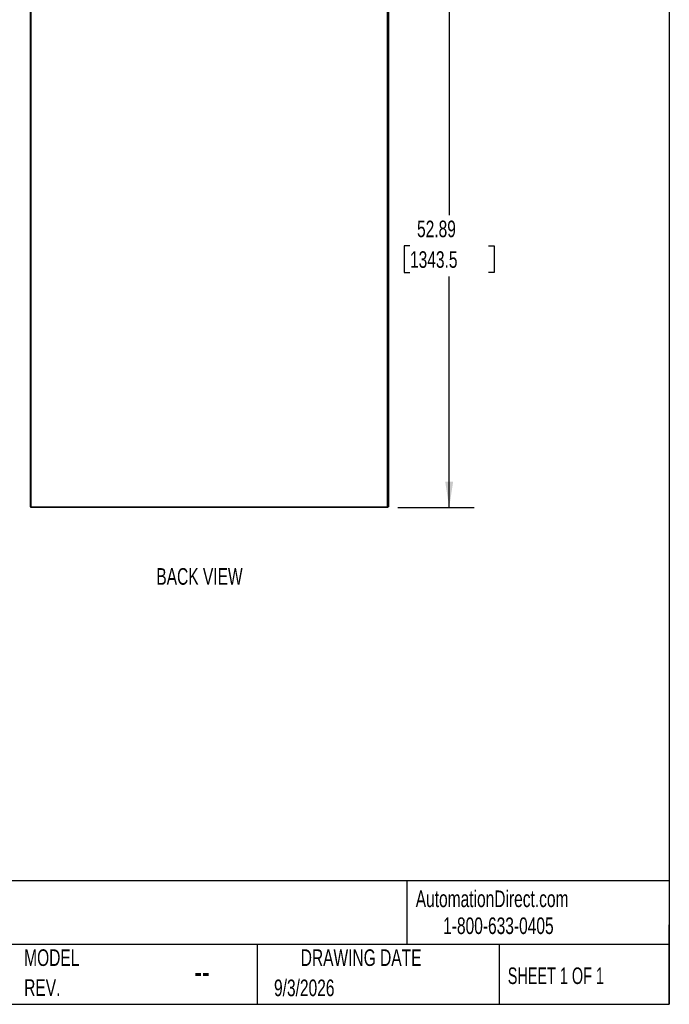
# Model space of a CAD drawing. Header units: inches. Extents: x 0.2 to 10.8, y 0.2 to 8.2.
# Tile 170 of 176: x 7.5 to 10.8, y 0.2 to 5.2. Entities that reach past the tile are written whole.
import ezdxf

# ---------------------------------------------------------------- set-up
doc = ezdxf.new("R2010")
doc.units = ezdxf.units.IN
doc.header["$MEASUREMENT"] = 0
for name, color, linetype in [('DIMENSIONS', 140, 'Continuous'), ('SLD-0', 179, 'Continuous'), ('TEXT', 140, 'Continuous')]:
    doc.layers.add(name, color=color, linetype=linetype)
doc.styles.add('SLDTEXTSTYLE0', font='TXT', dxfattribs={"width": 0.7})
doc.styles.add('SLDTEXTSTYLE1', font='TXT', dxfattribs={"width": 0.65})
doc.dimstyles.new('SLDDIMSTYLE0', dxfattribs={"dimtxt": 0.084961, "dimasz": 0.13, "dimexe": 0, "dimexo": 0.0625, "dimgap": 0.02124, "dimtad": 0, "dimtih": 1, "dimtoh": 1, "dimlfac": 20, "dimrnd": 1e-09, "dimzin": 12, "dimdsep": 46, "dimtxsty": 'SLDTEXTSTYLE0', "dimsah": 1, "dimcen": 0.09, "dimadec": 0, "dimazin": 3, "dimtfac": 1, "dimtofl": 0, "dimtmove": 0, "dimatfit": 3, "dimfxl": 0, "dimfrac": 2, "dimtolj": 1, "dimtzin": 12, "dimarcsym": 0})

# ---------------------------------------------------------------- blocks, each defined once
blk = doc.blocks.new('SW_NOTE_0_6')
at = {"layer": 'TEXT', "color": 0, "char_height": 0.08333, "attachment_point": 1, "style": 'SLDTEXTSTYLE0'}
for s, insert in [('MODEL', (0, 0.1074)), ('REV.', (0, -0.0431))]:
    blk.add_mtext(s, dxfattribs=dict(at, insert=insert))
blk = doc.blocks.new('_D_23')
at = {"layer": 'DIMENSIONS'}
for p, q in [((9.386, 5.3915), (9.7693, 5.3915)), ((9.6443, 5.3915), (9.6443, 4.2158)), ((9.4474, 4.0618), (9.4189, 4.0618)), ((9.4189, 4.0618), (9.4189, 3.9268)), ((9.8412, 4.0618), (9.8698, 4.0618)), ((9.8698, 4.0618), (9.8698, 3.9268)), ((9.4189, 3.9268), (9.4474, 3.9268)), ((9.8698, 3.9268), (9.8412, 3.9268)), ((9.6443, 2.7468), (9.6443, 3.9077)), ((9.386, 2.7468), (9.7693, 2.7468))]:
    blk.add_line(p, q, dxfattribs=at)
for points in [[(9.6443, 5.3915), (9.6243, 5.2615), (9.6643, 5.2615)], [(9.6443, 2.7468), (9.6643, 2.8768), (9.6243, 2.8768)]]:
    blk.add_solid(points, dxfattribs=at)
at = {"layer": 'DIMENSIONS', "char_height": 0.08333, "attachment_point": 1, "style": 'SLDTEXTSTYLE0'}
for s, insert in [('52.89', (9.4827, 4.1882)), ('1343.5', (9.4474, 4.0342))]:
    blk.add_mtext(s, dxfattribs=dict(at, insert=insert))

msp = doc.modelspace()

# ---------------------------------------------------------------- linework, layer by layer
at = {"color": 7, "linetype": 'Continuous', "lineweight": 25}
for p, q in [((7.5396377, 5.3881876), (7.5396377, 2.7504393)), ((7.5432377, 5.3887596), (7.5432377, 2.7504393)), ((9.3342377, 2.7504393), (9.3342377, 5.3884096)), ((9.3396377, 5.3873482), (9.3396377, 2.7504393)), ((7.5396377, 2.7504393), (7.5432377, 2.7504393)), ((7.5432377, 2.7468393), (7.5432377, 2.7504393)), ((7.5432377, 2.7504393), (9.3342377, 2.7504393)), ((9.3360377, 2.7468393), (7.5432377, 2.7468393)), ((7.5592727, 2.7468393), (7.5592727, 2.7439592)), ((9.3342377, 2.7504393), (9.3396377, 2.7504393)), ((9.3360377, 2.7468393), (9.3360377, 2.7504393))]:
    msp.add_line(p, q, dxfattribs=at)
at = {"layer": 'TEXT'}
for p, q in [((10.75, 8.25), (10.75, 0.25)), ((10.75, 0.8711066), (0.25, 0.8711066)), ((9.4321015, 0.8711066), (9.4321015, 0.55)), ((10.75, 0.25), (10.75, 0.65)), ((10.75, 0.55), (0.25, 0.55)), ((8.6797446, 0.55), (8.6797446, 0.25)), ((9.89562, 0.55), (9.89562, 0.25)), ((0.25, 0.25), (10.75, 0.25))]:
    msp.add_line(p, q, dxfattribs=at)

# ---------------------------------------------------------------- block references
msp.add_blockref('SW_NOTE_0_6', (7.5091998, 0.4187192), dxfattribs=at)

# ---------------------------------------------------------------- texts
at = {"layer": 'DIMENSIONS', "insert": (8.3897837, 2.441778), "char_height": 0.08333333, "attachment_point": 2, "style": 'SLDTEXTSTYLE0'}
msp.add_mtext('BACK VIEW', dxfattribs=at)
at = {"layer": 'SLD-0', "char_height": 0.083333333, "attachment_point": 1, "style": 'SLDTEXTSTYLE0'}
for s, insert in [('AutomationDirect.com', (9.4761795, 0.8219107)), ('1-800-633-0405', (9.6138417, 0.686497))]:
    msp.add_mtext(s, dxfattribs=dict(at, insert=insert))
at = {"layer": 'TEXT'}
for s, insert, char_height, attachment_point, style in [('HYW483612SS', (6.2680206, 0.7892674), 0.145833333, 1, 'SLDTEXTSTYLE0'), ('DRAWING DATE', (9.2017838, 0.5261415), 0.083333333, 2, 'SLDTEXTSTYLE0'), ('--', (8.3633068, 0.4768435), 0.125, 1, 'SLDTEXTSTYLE0'), ('SHEET 1 OF 1', (9.9386333, 0.435098), 0.083333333, 1, 'SLDTEXTSTYLE1'), ('9/3/2026', (8.7642838, 0.3743863), 0.08333333, 1, 'SLDTEXTSTYLE0')]:
    msp.add_mtext(s, dxfattribs=dict(at, insert=insert, char_height=char_height, attachment_point=attachment_point, style=style))

# ---------------------------------------------------------------- dimensions: what is measured, and where the dimension line sits
at = {"layer": 'DIMENSIONS'}
dim = msp.add_linear_dim(base=(9.6443224, 2.7468393), p1=(9.3360377, 5.3914503), p2=(9.3360377, 2.7468393), angle=90, dimstyle='SLDDIMSTYLE0', dxfattribs=at)
dim.commit()
dim.dimension.update_dxf_attribs({"geometry": '_D_23', "text_midpoint": (9.6443224, 4.0617842), "dimtype": 160})

doc.saveas('drawing.dxf')
